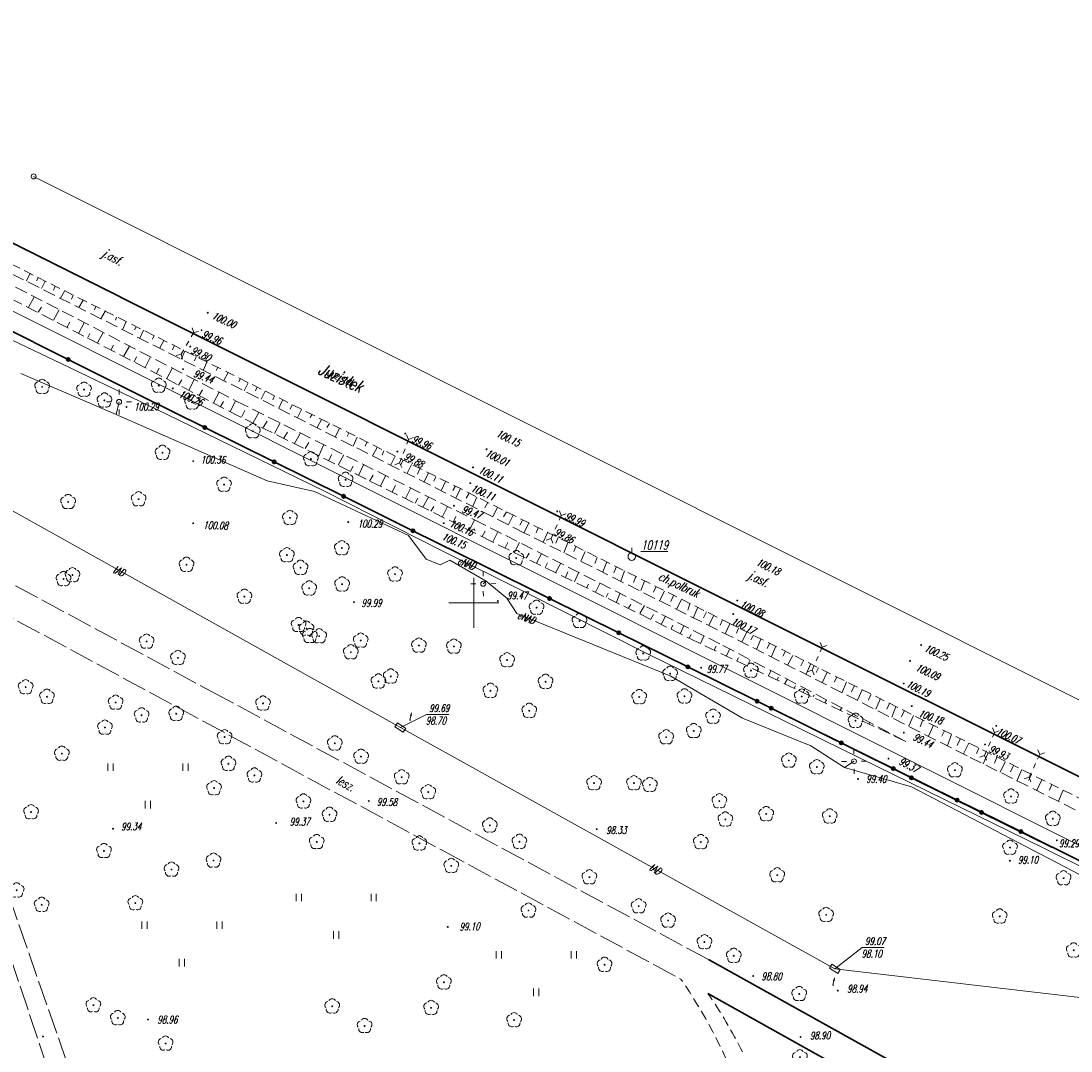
# Model space of a CAD drawing. Header units: metres. Extents: x 7501691 to 7504871, y 5814048 to 5814963.
# Tile 34 of 89: x 7503005 to 7503110, y 5814555 to 5814658. Entities that reach past the tile are written whole.
import ezdxf
from ezdxf.enums import TextEntityAlignment as Align

# ---------------------------------------------------------------- set-up
doc = ezdxf.new("R2010")
doc.units = ezdxf.units.M
doc.header["$MEASUREMENT"] = 0
for name, pattern in [('1', [0]), ('11', [3, 2.5, -0.5]), ('GDE', [0]), ('KOC', [1.5, 1, -0.5]), ('KOJ', [0]), ('UEB', [0]), ('UPE', [0]), ('UPT', [0]), ('WSQ', [1.75, 1.25, -0.5])]:
    doc.linetypes.add(name, pattern=pattern)
doc.layers.get('0').update_dxf_attribs({"linetype": 'CONTINUOUS'})
for name, color, linetype, lineweight in [('Dzialki', 7, 'GDE', 18), ('EADOD_T_0', 7, 'CONTINUOUS', 25), ('EDZPD_L_0', 7, 'GDE', 20), ('KRZYZE_L_0', 7, '1', 18), ('Punkty', 7, 'CONTINUOUS', 18), ('SDROK_T_0', 7, 'CONTINUOUS', 18), ('SDROK_T_1', 7, 'CONTINUOUS', 18), ('SDRPK_L_0', 7, 'KOJ', 35), ('SDRPK_L_2', 7, 'KOC', 18), ('SDRPK_L_3', 7, 'KOJ', 35), ('SDRPK_L_5', 7, '11', 18), ('SDRPT_T_0', 7, 'CONTINUOUS', 18), ('SZNPS_T_0', 7, 'CONTINUOUS', 18), ('SZNPS_T_3', 7, 'CONTINUOUS', 18), ('SZOPO_L_0', 7, 'CONTINUOUS', 35), ('SZZPZ_T_0', 3, 'CONTINUOUS', 18), ('UEEOO_T_0', 1, 'CONTINUOUS', 15), ('UEEPA_T_1', 7, 'CONTINUOUS', 18), ('UEEPA_T_3', 1, 'CONTINUOUS', 18), ('UEEPON_L_1', 1, 'UEB', 15), ('UTTOA_T_0', 30, 'CONTINUOUS', 15), ('UTTOC_T_0', 30, 'CONTINUOUS', 15), ('UTTOO_T_0', 30, 'CONTINUOUS', 15), ('UTTPA_T_1', 30, 'CONTINUOUS', 18), ('UTTPO_L_1', 30, 'UPT', 15), ('WUKOS_T_1', 7, 'CONTINUOUS', 15), ('WUKPS_L_6', 7, 'WSQ', 18), ('WWRPH_T_0', 7, 'CONTINUOUS', 15), ('WWRPH_T_1', 7, 'CONTINUOUS', 18)]:
    doc.layers.add(name, color=color, linetype=linetype, lineweight=lineweight)
doc.styles.get("Standard").update_dxf_attribs({"font": 'Simplex.SHX', "width": 0.75})

# ---------------------------------------------------------------- blocks, each defined once
blk = doc.blocks.new('GRT')
at = {"linetype": 'Continuous'}
blk.add_circle((0, 0), 0.25, dxfattribs=at)
blk = doc.blocks.new('PSS')
at = {"linetype": 'Continuous'}
for p, q in [((-1.25, 0), (-1.6, 0.37)), ((-1.25, 0), (-1.6, -0.37)), ((-0.75, 0), (-1.25, 0)), ((-0.25, 0), (0.25, 0)), ((0.75, 0), (1.25, 0)), ((1.25, 0), (1.6, 0.37)), ((1.25, 0), (1.6, -0.37))]:
    blk.add_line(p, q, dxfattribs=at)
blk = doc.blocks.new('OSM')
at = {"linetype": 'Continuous'}
blk.add_line((0, 0.375), (0, 0.875), dxfattribs=at)
blk.add_circle((0, 0), 0.375, dxfattribs=at)
blk = doc.blocks.new('DLI')
at = {"color": 8, "linetype": 'Continuous', "lineweight": 5}
blk.add_circle((0, 0), 0.045, dxfattribs=at)
for centre, start, end in [((-0.36, 0.12), 102.1445, 221.86), ((0, 0.38), 30.1401, 149.8599), ((0.36, 0.12), 318.14, 77.8555), ((-0.22, -0.3), 174.1482, 293.8542), ((0.22, -0.3), 246.1458, 5.8518)]:
    blk.add_arc(centre, 0.375, start, end, dxfattribs=at)
blk = doc.blocks.new('TRA')
at = {"color": 8, "linetype": 'Continuous', "lineweight": 5}
for p, q in [((-4.0125, 1.178325), (-4.0125, 1.928325)), ((-3.4875, 1.178325), (-3.4875, 1.928325)), ((3.4875, 1.178325), (3.4875, 1.928325)), ((4.0125, 1.178325), (4.0125, 1.928325)), ((-0.2625, -2.571675), (-0.2625, -1.821675)), ((0.2625, -2.571675), (0.2625, -1.821675))]:
    blk.add_line(p, q, dxfattribs=at)
blk = doc.blocks.new('SLS')
at = {"linetype": 'Continuous'}
blk.add_circle((0, 0), 0.25, dxfattribs=at)
blk = doc.blocks.new('LAT')
at = {"linetype": 'Continuous'}
for p, q in [((0, 0.75), (0, 1.25)), ((-1.25, 0), (-0.75, 0)), ((0.75, 0), (1.25, 0)), ((0, -0.75), (0, -1.25))]:
    blk.add_line(p, q, dxfattribs=at)
blk = doc.blocks.new('WLD')
at = {"linetype": 'Continuous'}
for p, q in [((0.5, 0.23), (-0.5, 0.23)), ((-0.5, 0.23), (-0.5, -0.23)), ((0.5, -0.23), (0.5, 0.23)), ((-0.5, -0.23), (0.5, -0.23))]:
    blk.add_line(p, q, dxfattribs=at)
blk = doc.blocks.new('WSP')
at = {"linetype": 'Continuous'}
blk.add_circle((0, 0), 0.045, dxfattribs=at)
blk = doc.blocks.new('fdsfdsgdgfd')
at = {"layer": 'Dzialki', "color": 8}
for p, q in [((70.39, 55.51), (-300.47, 241.21)), ((-240.4, 225.67), (27.38, 91.58))]:
    blk.add_line(p, q, dxfattribs=at)
at = {"layer": 'EDZPD_L_0', "color": 8, "linetype": 'GDE'}
for p, q in [((70.39, 55.51), (-300.47, 241.21)), ((27.38, 91.58), (-240.4, 225.67))]:
    blk.add_line(p, q, dxfattribs=at)
at = {"layer": 'KRZYZE_L_0', "color": 8, "linetype": '1'}
for p, q in [((-196.36, 180.53), (-196.36, 185.53)), ((-198.86, 183.03), (-193.86, 183.03))]:
    blk.add_line(p, q, dxfattribs=at)
at = {"layer": 'SDRPK_L_0', "color": 8, "linetype": 'KOJ'}
for p, q in [((-169.84, 182.62), (-277.56, 236.54)), ((-115.59, 155.51), (-169.84, 182.62))]:
    blk.add_line(p, q, dxfattribs=at)
at = {"layer": 'SDRPK_L_2', "color": 8, "linetype": 'KOC'}
for p, q in [((-170.69, 180.93), (-249.92, 220.54)), ((-116.42, 153.78), (-170.69, 180.93))]:
    blk.add_line(p, q, dxfattribs=at)
at = {"layer": 'SDRPK_L_3', "color": 8, "linetype": 'KOJ'}
for p, q in [((-147.89, 133.45), (-172.9, 147.35)), ((-172.96, 143.95), (-149.34, 130.79))]:
    blk.add_line(p, q, dxfattribs=at)
at = {"layer": 'SDRPK_L_5', "color": 8, "linetype": '11'}
for p, q in [((-263.12, 192.61), (-199.55, 158.29)), ((-221.53, 173.58), (-254.84, 191.55)), ((-172.9, 147.35), (-221.53, 173.58)), ((-237.11, 137.16), (-247.02, 165.66)), ((-248.41, 164.62), (-239.08, 136.69)), ((-199.55, 158.29), (-175.67, 145.39))]:
    blk.add_line(p, q, dxfattribs=at)
at = {"layer": 'SDRPK_L_5', "color": 8, "linetype": 'KOC'}
for centre, radius, start, end in [((-218.64, 115.76), 52.2, 21.0933, 34.5858), ((-212.45, 116.63), 48.02, 26.6011, 34.6736)]:
    blk.add_arc(centre, radius, start, end, dxfattribs=at)
at = {"layer": 'SZOPO_L_0', "color": 8}
for p, q in [((-243.88, 210.82), (-236.94, 207.37)), ((-236.94, 207.37), (-230, 203.91)), ((-230, 203.91), (-223.28, 200.57)), ((-223.28, 200.57), (-216.34, 197.13)), ((-216.34, 197.13), (-209.4, 193.68)), ((-209.4, 193.68), (-202.46, 190.24)), ((-202.46, 190.24), (-195.52, 186.79)), ((-195.52, 186.79), (-188.8, 183.46)), ((-188.8, 183.46), (-181.88, 180.04)), ((-181.88, 180.04), (-174.97, 176.62)), ((-174.97, 176.62), (-168.05, 173.19)), ((-173.35, 175.82), (-166.63, 172.49)), ((-168.05, 173.19), (-161.14, 169.77)), ((-166.63, 172.49), (-159.62, 169.02)), ((-161.14, 169.77), (-154.42, 166.45)), ((-159.62, 169.02), (-152.6, 165.54)), ((-154.42, 166.45), (-148.04, 163.3)), ((-152.6, 165.54), (-145.59, 162.07)), ((-148.04, 163.3), (-141.66, 160.15)), ((-145.59, 162.07), (-138.57, 158.59)), ((-141.66, 160.15), (-135.29, 157))]:
    blk.add_line(p, q, dxfattribs=at)
for centre in [(-236.94, 207.37), (-223.28, 200.57), (-216.34, 197.13), (-209.4, 193.68), (-202.46, 190.24), (-188.8, 183.46), (-181.88, 180.04), (-174.97, 176.62), (-168.05, 173.19), (-166.63, 172.49), (-159.62, 169.02), (-154.42, 166.45), (-152.6, 165.54), (-148.04, 163.3), (-145.59, 162.07), (-141.66, 160.15)]:
    blk.add_circle(centre, 0.17, dxfattribs=at)
at = {"layer": 'UEEPON_L_1', "color": 8, "linetype": 'UPE'}
for p, q in [((-237.57, 206.94), (-255.19, 215.25)), ((-227.13, 201.91), (-237.57, 206.94)), ((-232.14, 201.87), (-241.69, 205.96)), ((-232.14, 201.87), (-231.85, 203.12)), ((-217.05, 195.24), (-232.14, 201.87)), ((-211.32, 194.18), (-227.13, 201.91)), ((-212.3, 194.15), (-217.05, 195.24)), ((-202.92, 189.75), (-212.3, 194.15)), ((-199.49, 188.18), (-211.32, 194.18)), ((-201.15, 187.41), (-202.92, 189.75)), ((-191.3, 184.14), (-199.49, 188.18)), ((-199.74, 186.84), (-201.15, 187.41)), ((-198.76, 187.3), (-199.74, 186.84)), ((-195.13, 185.2), (-198.76, 187.3)), ((-195.13, 185.2), (-195.44, 184.93)), ((-193.07, 183.5), (-195.13, 185.2)), ((-178.93, 177.91), (-191.3, 184.14)), ((-192.06, 181.97), (-193.07, 183.5)), ((-176.68, 175.68), (-192.06, 181.97)), ((-165.26, 171.2), (-178.93, 177.91)), ((-169.51, 171.48), (-176.68, 175.68)), ((-162.67, 168.74), (-169.51, 171.48)), ((-157.75, 167.48), (-165.26, 171.2)), ((-159.29, 166.56), (-162.67, 168.74)), ((-159.29, 166.56), (-158.35, 167.18)), ((-139.35, 158.49), (-157.75, 167.48)), ((-152.59, 164.63), (-159.29, 166.56)), ((-133.83, 154.82), (-152.59, 164.63)), ((-125.11, 151.34), (-139.35, 158.49))]:
    blk.add_line(p, q, dxfattribs=at)
at = {"layer": 'UTTOC_T_0', "color": 8, "linetype": 'Continuous', "lineweight": 0}
for p, q in [((-203.72, 170.55), (-201.12, 171.87)), ((-201.12, 171.87), (-198.89, 171.87)), ((-160.27, 146.43), (-157.53, 148.57)), ((-157.53, 148.57), (-155.33, 148.57))]:
    blk.add_line(p, q, dxfattribs=at)
at = {"layer": 'UTTPO_L_1', "color": 8, "linetype": 'UPT'}
for p, q in [((-258.01, 200.89), (-203.72, 170.55)), ((-203.72, 170.55), (-160.27, 146.43)), ((-160.27, 146.43), (-120.23, 141.76))]:
    blk.add_line(p, q, dxfattribs=at)
at = {"layer": 'WUKPS_L_6', "color": 8, "linetype": 'WSQ'}
for p, q in [((-217.98, 203.53), (-249.91, 219.62)), ((-243.76, 215.4), (-220.08, 203.17)), ((-219.81, 201.67), (-242.39, 213.3)), ((-220.08, 203.17), (-196.3, 191.33)), ((-191.36, 190.04), (-217.98, 203.53)), ((-194.6, 189.17), (-219.81, 201.67)), ((-196.3, 191.33), (-171.46, 178.77)), ((-173.95, 179.06), (-194.6, 189.17)), ((-168.89, 178.76), (-191.36, 190.04)), ((-153.17, 169.16), (-173.95, 179.06)), ((-171.46, 178.77), (-153.17, 169.16)), ((-147.05, 167.73), (-168.89, 178.76)), ((-117.43, 152.97), (-147.05, 167.73))]:
    blk.add_line(p, q, dxfattribs=at)
at = {"layer": 'WUKPS_L_6', "color": 8, "linetype": '1'}
for p, q in [((-240.75, 215.98), (-241.13, 215.23)), ((-239.96, 215.54), (-240.13, 215.23)), ((-239.24, 215.21), (-239.61, 214.46)), ((-238.24, 214.69), (-238.43, 214.31)), ((-240.92, 212.61), (-240.34, 213.61)), ((-237.32, 214.21), (-237.7, 213.5)), ((-236.45, 213.77), (-236.62, 213.4)), ((-235.45, 213.31), (-235.87, 212.56)), ((-239.94, 212.09), (-239.63, 212.61)), ((-238.4, 211.28), (-237.86, 212.32)), ((-234.18, 212.65), (-234.33, 212.32)), ((-233.23, 212.22), (-233.67, 211.44)), ((-237.07, 210.57), (-236.78, 211.09)), ((-232.1, 211.61), (-232.23, 211.31)), ((-231.14, 211.16), (-231.53, 210.34)), ((-235.91, 209.95), (-235.35, 211.03)), ((-234, 209.02), (-233.44, 210.05)), ((-230.15, 210.62), (-230.32, 210.34)), ((-229.42, 210.3), (-229.77, 209.51)), ((-235.02, 209.51), (-234.79, 209.95)), ((-228.35, 209.75), (-228.53, 209.4)), ((-227.38, 209.26), (-227.77, 208.52)), ((-232.68, 208.3), (-232.42, 208.78)), ((-231.41, 207.65), (-230.83, 208.69)), ((-226.34, 208.73), (-226.53, 208.34)), ((-225.27, 208.2), (-225.64, 207.39)), ((-230.36, 207.13), (-230.11, 207.62)), ((-229.25, 206.56), (-228.71, 207.64)), ((-224.16, 207.63), (-224.32, 207.24)), ((-223.07, 207.11), (-223.45, 206.26)), ((-228.12, 206.01), (-227.84, 206.49)), ((-227.09, 205.45), (-226.54, 206.45)), ((-221.98, 206.55), (-222.13, 206.27)), ((-220.96, 206.05), (-221.38, 205.27)), ((-225.91, 204.79), (-225.59, 205.32)), ((-224.87, 204.3), (-224.34, 205.32)), ((-219.73, 205.43), (-219.87, 205.12)), ((-218.95, 205.03), (-219.35, 204.23)), ((-223.84, 203.77), (-223.51, 204.32)), ((-222.4, 203.03), (-221.83, 204.08)), ((-218.08, 204.56), (-218.22, 204.23)), ((-217.25, 204.2), (-217.65, 203.4)), ((-216.3, 203.74), (-216.49, 203.32)), ((-221.7, 202.66), (-221.42, 203.16)), ((-220.75, 202.16), (-220.22, 203.19)), ((-215.52, 203.31), (-215.88, 202.48)), ((-214.56, 202.84), (-214.75, 202.4)), ((-219.61, 201.61), (-219.28, 202.25)), ((-218.49, 201), (-217.89, 202.06)), ((-213.61, 202.35), (-214, 201.56)), ((-212.57, 201.84), (-212.74, 201.55)), ((-217.43, 200.55), (-217.06, 201.19)), ((-216.32, 199.97), (-215.76, 201.03)), ((-211.61, 201.36), (-212.05, 200.56)), ((-210.8, 200.97), (-211.08, 200.57)), ((-215.39, 199.49), (-215, 200.1)), ((-214.3, 198.95), (-213.74, 199.97)), ((-209.82, 200.47), (-210.24, 199.64)), ((-208.88, 200), (-209.05, 199.65)), ((-208.05, 199.6), (-208.45, 198.71)), ((-213.24, 198.47), (-212.89, 199.07)), ((-211.88, 197.73), (-211.4, 198.81)), ((-207.04, 199.13), (-207.24, 198.68)), ((-206.05, 198.57), (-206.5, 197.73)), ((-210.92, 197.23), (-210.57, 197.87)), ((-209.96, 196.81), (-209.39, 197.83)), ((-205.37, 198.22), (-205.53, 197.81)), ((-204.24, 197.69), (-204.68, 196.83)), ((-208.71, 196.19), (-208.46, 196.71)), ((-207.9, 195.77), (-207.4, 196.82)), ((-203.48, 197.27), (-203.68, 196.83)), ((-202.61, 196.86), (-203.03, 195.99)), ((-201.76, 196.44), (-202.01, 195.91)), ((-206.81, 195.21), (-206.46, 195.78)), ((-205.71, 194.7), (-205.22, 195.74)), ((-200.92, 195.99), (-201.38, 195.09)), ((-200.18, 195.64), (-200.36, 195.21)), ((-204.53, 194.12), (-204.2, 194.75)), ((-203.22, 193.46), (-202.71, 194.47)), ((-199.21, 195.17), (-199.62, 194.3)), ((-198.25, 194.66), (-198.46, 194.26)), ((-198.15, 193.55), (-197.72, 194.46)), ((-202.25, 192.99), (-201.99, 193.49)), ((-201.47, 192.6), (-200.92, 193.59)), ((-197.14, 193.5), (-196.85, 193.99)), ((-196.49, 192.69), (-196.07, 193.59)), ((-200.67, 192.2), (-200.38, 192.66)), ((-199.55, 191.6), (-199.02, 192.65)), ((-195.27, 192.53), (-194.99, 193.07)), ((-194.46, 191.66), (-194.01, 192.56)), ((-198.42, 191.13), (-198.18, 191.65)), ((-196.81, 190.31), (-196.3, 191.33)), ((-193.4, 191.63), (-193.12, 192.14)), ((-192.43, 191.79), (-192.91, 190.85)), ((-191.5, 191.31), (-191.77, 190.79)), ((-195.55, 189.65), (-195.23, 190.2)), ((-194.47, 189.14), (-193.99, 190.13)), ((-190.89, 190.99), (-191.36, 190.04)), ((-189.93, 190.53), (-190.15, 190.03)), ((-193.25, 188.53), (-192.98, 189.05)), ((-192.33, 188.04), (-191.81, 189.07)), ((-189.02, 190.04), (-189.43, 189.08)), ((-187.94, 189.55), (-188.19, 189)), ((-186.96, 189.04), (-187.39, 188.03)), ((-191.13, 187.51), (-190.84, 188)), ((-186.16, 188.63), (-186.37, 188.15)), ((-185.24, 188.17), (-185.67, 187.18)), ((-190.12, 186.98), (-189.6, 187.92)), ((-189.24, 186.56), (-189.02, 187.04)), ((-188.22, 186.04), (-187.68, 186.99)), ((-184.04, 187.55), (-184.28, 186.95)), ((-183.07, 187.12), (-183.48, 186.13)), ((-187.21, 185.56), (-186.99, 186.13)), ((-186.3, 185.14), (-185.9, 186.04)), ((-182.09, 186.65), (-182.37, 186.02)), ((-181.29, 186.22), (-181.68, 185.2)), ((-185.12, 184.53), (-184.91, 184.91)), ((-184.22, 184.09), (-183.76, 184.95)), ((-180.17, 185.65), (-180.4, 185.07)), ((-179.31, 185.21), (-179.67, 184.26)), ((-183.15, 183.6), (-182.95, 184.01)), ((-182.11, 183.09), (-181.77, 183.96)), ((-178.15, 184.65), (-178.41, 184.09)), ((-177.29, 184.21), (-177.76, 183.28)), ((-180.9, 182.53), (-180.66, 182.87)), ((-179.76, 181.96), (-179.31, 182.76)), ((-176.42, 183.77), (-176.67, 183.15)), ((-175.59, 183.37), (-176.1, 182.39)), ((-174.77, 182.95), (-174.98, 182.29)), ((-178.66, 181.41), (-178.42, 181.85)), ((-173.99, 182.54), (-174.4, 181.56)), ((-173.12, 182.12), (-173.41, 181.54)), ((-172.37, 181.77), (-172.86, 180.8)), ((-177.62, 180.91), (-177.24, 181.65)), ((-176.64, 180.42), (-176.46, 180.79)), ((-175.75, 179.94), (-175.36, 180.72)), ((-171.49, 181.32), (-171.75, 180.8)), ((-170.77, 180.94), (-171.24, 179.94)), ((-174.84, 179.51), (-174.64, 179.85)), ((-173.71, 178.95), (-173.38, 179.68)), ((-169.9, 180.5), (-170.11, 179.99)), ((-169.08, 180.12), (-169.58, 179.09)), ((-168.42, 179.78), (-168.67, 179.33)), ((-172.34, 178.33), (-172.15, 178.68)), ((-167.68, 179.41), (-168.12, 178.35)), ((-166.8, 178.95), (-167.04, 178.47)), ((-166.19, 178.64), (-166.59, 177.65)), ((-171.1, 177.73), (-170.77, 178.43)), ((-170.08, 177.24), (-169.91, 177.52)), ((-165.21, 178.2), (-165.46, 177.68)), ((-164.46, 177.77), (-164.99, 176.8)), ((-169, 176.76), (-168.74, 177.3)), ((-168.03, 176.28), (-167.89, 176.47)), ((-163.41, 177.26), (-163.66, 176.73)), ((-162.69, 176.91), (-163.13, 175.91)), ((-161.89, 176.54), (-162.15, 176.06)), ((-166.91, 175.74), (-166.67, 176.22)), ((-166.07, 175.3), (-165.92, 175.6)), ((-161.04, 176.11), (-161.52, 175.02)), ((-160.08, 175.61), (-160.33, 175.08)), ((-165.28, 174.95), (-165.04, 175.37)), ((-164.33, 174.5), (-164.21, 174.72)), ((-163.43, 174.07), (-163.22, 174.45)), ((-159.11, 175.13), (-159.55, 174.07)), ((-158.34, 174.71), (-158.6, 174.13)), ((-157.55, 174.33), (-158, 173.3)), ((-162.43, 173.65), (-162.34, 173.8)), ((-161.27, 173.03), (-161.11, 173.3)), ((-156.62, 173.86), (-156.94, 173.3)), ((-155.69, 173.45), (-156.16, 172.39)), ((-159.6, 172.51), (-159.72, 172.28)), ((-154.81, 172.99), (-155.07, 172.38)), ((-154.18, 172.65), (-154.58, 171.59)), ((-158.2, 171.81), (-158.29, 171.6)), ((-153.35, 172.23), (-153.61, 171.64)), ((-152.4, 171.76), (-152.87, 170.74)), ((-151.48, 171.34), (-151.75, 170.62)), ((-156.81, 171.06), (-156.84, 170.93)), ((-150.44, 170.72), (-150.91, 169.69)), ((-149.3, 170.23), (-149.57, 169.71)), ((-148.6, 169.86), (-149.01, 168.77)), ((-147.74, 169.41), (-148.05, 168.75)), ((-146.88, 168.99), (-147.4, 167.93)), ((-145.86, 168.5), (-146.11, 167.95)), ((-144.93, 168.03), (-145.44, 166.94)), ((-144.05, 167.65), (-144.31, 167.01)), ((-143.22, 167.14), (-143.72, 166.11)), ((-142.39, 166.77), (-142.69, 166.14)), ((-141.58, 166.36), (-142.06, 165.21)), ((-140.61, 165.86), (-140.89, 165.25)), ((-139.57, 165.32), (-140.11, 164.24)), ((-138.58, 164.85), (-138.8, 164.3)), ((-137.42, 164.28), (-137.89, 163.21))]:
    blk.add_line(p, q, dxfattribs=at)
at = {"layer": 'Punkty', "color": 8}
blk.add_blockref('GRT', (-240.4, 225.67), dxfattribs=at)
at = {"layer": 'SDRPT_T_0', "color": 8}
for p, rotation in [((-225.02, 208.97), 60.01959429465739), ((-203.35, 198.2), 68.77414828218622), ((-188.14, 190.61), 65.65174096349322), ((-162.04, 177.44), 66.1345260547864), ((-144.8, 168.91), 66.56163144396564), ((-140.31, 166.72), 64.93973472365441)]:
    blk.add_blockref('PSS', p, dxfattribs=dict(at, rotation=rotation))
at = {"layer": 'SZNPS_T_0', "color": 8, "rotation": 0.009142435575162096}
blk.add_blockref('OSM', (-180.58, 187.65), dxfattribs=at)
at = {"layer": 'SZZPZ_T_0', "color": 8, "rotation": 0.009142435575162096}
for name, p in [('DLI', (-239.55, 204.63)), ('DLI', (-235.36, 204.35)), ('DLI', (-227.89, 204.75)), ('DLI', (-233.32, 203.27)), ('DLI', (-224.55, 203.08)), ('DLI', (-218.48, 200.19)), ('DLI', (-227.51, 198.04)), ('DLI', (-212.67, 197.4)), ('DLI', (-221.36, 194.85)), ('DLI', (-209.2, 195.34)), ('DLI', (-236.95, 193.12)), ('DLI', (-229.9, 193.39)), ('DLI', (-214.77, 191.53)), ('DLI', (-209.58, 188.5)), ('DLI', (-215.07, 187.8)), ('DLI', (-192.13, 187.51)), ('DLI', (-225.11, 186.84)), ('DLI', (-213.71, 186.54)), ('DLI', (-237.41, 185.41)), ('DLI', (-236.52, 185.8)), ('DLI', (-204.26, 185.88)), ('DLI', (-212.84, 184.48)), ('DLI', (-209.55, 184.88)), ('DLI', (-219.32, 183.65)), ('DLI', (-190.1, 182.55)), ('DLI', (-185.81, 181.22)), ('DLI', (-213.9, 180.82)), ('DLI', (-213.11, 180.45)), ('DLI', (-229.1, 179.16)), ('DLI', (-212.77, 179.72)), ('DLI', (-211.84, 179.69)), ('DLI', (-207.69, 179.26)), ('DLI', (-208.68, 178.09)), ('DLI', (-201.87, 178.76)), ('DLI', (-198.37, 178.66)), ('DLI', (-179.43, 177.97)), ('DLI', (-225.97, 177.53)), ('DLI', (-193.05, 177.3)), ('DLI', (-176.74, 175.94)), ('DLI', (-168.66, 176.25)), ('DLI', (-205.92, 175.17)), ('DLI', (-204.69, 175.67)), ('DLI', (-189.2, 175.14)), ('DLI', (-241.2, 174.6)), ('DLI', (-239.07, 173.64)), ('DLI', (-194.72, 174.24)), ('DLI', (-179.83, 173.61)), ('DLI', (-175.31, 173.68)), ('DLI', (-163.58, 173.66)), ('DLI', (-232.2, 173.06)), ('DLI', (-217.46, 172.97)), ('DLI', (-229.6, 171.78)), ('DLI', (-226.14, 171.94)), ('DLI', (-190.83, 172.24)), ('DLI', (-172.45, 171.65)), ('DLI', (-233.27, 170.56)), ('DLI', (-158.2, 171.24)), ('DLI', (-221.3, 169.6)), ('DLI', (-177.14, 169.59)), ('DLI', (-174.38, 170.22)), ('DLI', (-210.28, 168.98)), ('DLI', (-237.58, 167.95)), ('DLI', (-207.65, 167.65)), ('DLI', (-220.92, 166.94)), ('DLI', (-164.87, 167.26)), ('DLI', (-162.07, 166.6)), ('DLI', (-148.26, 166.29)), ('TRA', (-228.97, 165.04)), ('DLI', (-218.32, 165.77)), ('DLI', (-203.59, 165.59)), ('DLI', (-222.36, 164.5)), ('DLI', (-184.35, 165)), ('DLI', (-180.36, 165)), ('DLI', (-178.77, 164.83)), ('DLI', (-213.42, 163.17)), ('DLI', (-200.93, 164.1)), ('DLI', (-171.82, 163.2)), ('DLI', (-142.65, 163.67)), ('DLI', (-240.66, 162.1)), ('DLI', (-210.81, 161.84)), ('DLI', (-171.22, 161.37)), ('DLI', (-167.13, 161.91)), ('DLI', (-160.78, 161.68)), ('DLI', (-138.47, 161.44)), ('DLI', (-194.78, 160.77)), ('DLI', (-212.09, 159.12)), ('DLI', (-201.82, 158.97)), ('DLI', (-191.82, 159.14)), ('DLI', (-173.68, 159.11)), ('DLI', (-233.37, 158.22)), ('DLI', (-142.75, 158.55)), ('DLI', (-222.41, 157.26)), ('DLI', (-226.61, 156.36)), ('DLI', (-198.63, 156.73)), ('DLI', (-166.03, 155.79)), ('DLI', (-184.82, 155.59)), ('DLI', (-137.39, 155.49)), ('DLI', (-242.1, 154.28)), ('DLI', (-239.6, 152.84)), ('DLI', (-230.23, 153)), ('TRA', (-210.14, 152.01)), ('DLI', (-179.89, 152.69)), ('DLI', (-190.91, 152.26)), ('DLI', (-161.14, 151.83)), ('DLI', (-143.78, 151.67)), ('DLI', (-176.94, 151.26)), ('TRA', (-225.57, 149.24)), ('DLI', (-173.31, 149.1)), ('TRA', (-190.13, 146.27)), ('DLI', (-170.38, 147.74)), ('DLI', (-136.38, 148.28)), ('DLI', (-183.3, 146.84)), ('DLI', (-199.37, 145.08)), ('DLI', (-163.83, 143.92)), ('DLI', (-234.43, 142.79)), ('DLI', (-210.54, 142.68)), ('DLI', (-200.65, 142.53)), ('DLI', (-231.99, 141.51)), ('DLI', (-192.35, 141.3)), ('DLI', (-207.3, 140.72)), ('DLI', (-227.2, 138.96)), ('DLI', (-163.76, 137.59))]:
    blk.add_blockref(name, p, dxfattribs=at)
at = {"layer": 'UEEPA_T_1', "color": 8, "rotation": 0.009142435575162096}
blk.add_blockref('LAT', (-231.85, 203.12), dxfattribs=at)
at = {"layer": 'UEEPA_T_3', "color": 8}
for name, p, rotation in [('SLS', (-231.85, 203.12), 0.009142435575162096), ('LAT', (-195.44, 184.93), 0.7389891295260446), ('SLS', (-195.44, 184.93), 0.009142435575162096), ('LAT', (-158.35, 167.18), 0.5751465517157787), ('SLS', (-158.35, 167.18), 0.009142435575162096)]:
    blk.add_blockref(name, p, dxfattribs=dict(at, rotation=rotation))
at = {"layer": 'UTTPA_T_1', "color": 8}
for p, rotation in [((-203.72, 170.55), 326.3191009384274), ((-160.27, 146.43), 327.6617214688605)]:
    blk.add_blockref('WLD', p, dxfattribs=dict(at, rotation=rotation))
at = {"layer": 'WWRPH_T_1', "color": 8, "rotation": 0.009142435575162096}
for p in [(-222.99, 212.04), (-223.61, 210.29), (-224.74, 208.65), (-225.47, 206.39), (-226.49, 204.47), (-231.12, 202.61), (-203.23, 199.96), (-204.02, 198.15), (-195.1, 198.38), (-224.45, 197.19), (-196.45, 196.57), (-196.73, 194.99), (-198.37, 192.74), (-188.04, 192.17), (-208.93, 191.1), (-224.45, 190.98), (-199.39, 190.99), (-208.36, 183.08), (-193.97, 183.2), (-170.03, 183.26), (-170.43, 181.9), (-151.63, 178.8), (-173.64, 176.54), (-152.75, 177.22), (-153.38, 174.96), (-152.58, 172.7), (-144.12, 170.73), (-153.37, 170.05), (-145.25, 168.86), (-154.9, 167.45), (-157.95, 165.42), (-206.89, 163.21), (-216.15, 161.01), (-232.46, 160.44), (-184.08, 160.39), (-138.07, 159.27), (-142.76, 157.24), (-198.99, 150.62), (-168.44, 145.72), (-159.98, 144.25), (-228.96, 141.36), (-239.46, 139.66), (-163.7, 139.62)]:
    blk.add_blockref('WSP', p, dxfattribs=at)
at = {"layer": 'EADOD_T_0', "color": 8, "oblique": 15, "width": 0.7}
blk.add_text('Juzistek', height=1.25, rotation=335.442, dxfattribs=at).set_placement((-209.67, 205.58), align=Align.MIDDLE)
at = {"layer": 'SDROK_T_0', "color": 8, "oblique": 15, "width": 0.7}
for rotation, p in [(331.2888, (-232.55, 217.5)), (334.1648, (-167.95, 185.32))]:
    blk.add_text('j.asf.', height=0.9, rotation=rotation, dxfattribs=at).set_placement(p, align=Align.MIDDLE)
at = {"layer": 'SDROK_T_1', "color": 8, "lineweight": 9, "oblique": 15, "width": 0.7}
for s, rotation, p in [('ch.polbruk', 334.9515, (-175.91, 184.72)), ('lesz.', 331.5662, (-209.2, 164.98))]:
    blk.add_text(s, height=0.9, rotation=rotation, dxfattribs=at).set_placement(p, align=Align.MIDDLE)
at = {"layer": 'SZNPS_T_3', "color": 8, "oblique": 15, "width": 0.7}
blk.add_text('%%U10119', height=0.9, rotation=0.0091, dxfattribs=at).set_placement((-179.64, 188.35))
at = {"layer": 'UEEOO_T_0', "color": 8, "lineweight": 9, "oblique": 15, "width": 0.7}
for s, rotation, p in [('Juzistek', 335.442, (-209.67, 205.58)), ('eNAD', 337.3893, (-197.1, 186.97)), ('eNAD', 339.7843, (-191.11, 181.53))]:
    blk.add_text(s, height=0.75, rotation=rotation, dxfattribs=at).set_placement(p, align=Align.MIDDLE)
at = {"layer": 'UTTOA_T_0', "color": 8, "lineweight": 9, "oblique": 15, "width": 0.7}
for p in [(-202.91, 171.28), (-160.6, 144.79)]:
    blk.add_text('t', height=0.75, rotation=0.0091, dxfattribs=at).set_placement(p)
at = {"layer": 'UTTOC_T_0', "color": 8, "lineweight": 9, "oblique": 15, "width": 0.7}
for s, p in [('99.69', (-200.85, 172.87)), ('98.70', (-201.18, 171.62)), ('99.07', (-157.26, 149.57)), ('98.10', (-157.59, 148.32))]:
    blk.add_text(s, height=0.75, rotation=0.0091, dxfattribs=at).set_placement(p, align=Align.TOP_LEFT)
at = {"layer": 'UTTOO_T_0', "color": 8, "lineweight": 9, "oblique": 15, "width": 0.7}
for rotation, p in [(336.6239, (-231.87, 186.21)), (330.5817, (-178.24, 156.4))]:
    blk.add_text('tAD', height=0.75, rotation=rotation, dxfattribs=at).set_placement(p, align=Align.MIDDLE)
at = {"layer": 'WUKOS_T_1', "color": 8, "lineweight": 9, "oblique": 15, "width": 0.7}
for s, rotation, p in [('100.00', 334.7461, (-222.64, 211.49)), ('99.96', 336.4751, (-223.65, 209.63)), ('99.80', 333.9801, (-224.74, 208.03)), ('99.96', 335.5301, (-202.66, 199.16)), ('100.15', 334.1882, (-194.21, 199.7)), ('99.88', 332.2757, (-203.44, 197.44)), ('100.01', 333.4441, (-195.29, 197.75)), ('100.11', 333.4441, (-195.97, 196.08)), ('99.99', 334.4468, (-187.35, 191.47)), ('99.86', 332.2561, (-188.41, 189.87)), ('100.08', 335.0874, (-169.84, 182.62)), ('100.17', 334.2838, (-170.69, 180.92)), ('100.25', 335.3624, (-151.39, 178.23)), ('99.77', 0.0091, (-173.08, 176.03)), ('100.09', 335.1288, (-152.25, 176.29)), ('100.19', 333.7081, (-153.2, 174.66)), ('100.07', 335.0902, (-144.18, 169.91)), ('99.93', 334.757, (-144.95, 168.17)), ('99.29', 0.0091, (-137.86, 158.6))]:
    blk.add_text(s, height=0.75, rotation=rotation, dxfattribs=at).set_placement(p)
for s, rotation, p in [('99.44', 338.7227, (-223.41, 205.66)), ('100.26', 337.3154, (-224.67, 203.5)), ('100.29', 1.1783, (-229.12, 202.64)), ('100.36', 0.0091, (-222.47, 197.32)), ('100.11', 335.7347, (-195.44, 194.06)), ('99.47', 340.0766, (-196.57, 192.1)), ('100.08', 358.5528, (-222.2, 190.77)), ('100.29', 0.0091, (-206.77, 190.94)), ('100.16', 335.6836, (-197.6, 190.54)), ('100.15', 336.8949, (-198.36, 189.24)), ('99.47', 359.1277, (-192.03, 183.76)), ('99.99', 0.0091, (-206.61, 183.01)), ('99.44', 333.7872, (-151.45, 169.26)), ('99.37', 332.4271, (-152.87, 166.8)), ('99.40', 359.4787, (-156.12, 165.41)), ('99.58', 358.9074, (-205.06, 163.11)), ('99.34', 0.0091, (-230.64, 160.66)), ('99.37', 0.0091, (-213.79, 161.14)), ('98.33', 0.0091, (-182.13, 160.29)), ('99.10', 0.3741, (-140.95, 157.32)), ('99.10', 1.0142, (-196.8, 150.66)), ('98.80', 359.4185, (-166.59, 145.67)), ('98.94', 0.0091, (-158.03, 144.44)), ('98.96', 0.0091, (-227.02, 141.35)), ('98.90', 0.8772, (-161.75, 139.76))]:
    blk.add_text(s, height=0.75, rotation=rotation, dxfattribs=at).set_placement(p, align=Align.MIDDLE)
at = {"layer": 'WWRPH_T_0', "color": 8, "lineweight": 9, "oblique": 15, "width": 0.7}
blk.add_text('100.18', height=0.75, rotation=334.1601, dxfattribs=at).set_placement((-168.21, 186.84))
blk.add_text('100.18', height=0.75, rotation=339.8297, dxfattribs=at).set_placement((-150.68, 171.62), align=Align.MIDDLE)

msp = doc.modelspace()

# ---------------------------------------------------------------- block references
at = {"linetype": 'Continuous'}
msp.add_blockref('fdsfdsgdgfd', (7503246.36, 5814416.97), dxfattribs=at)

doc.saveas('drawing.dxf')
